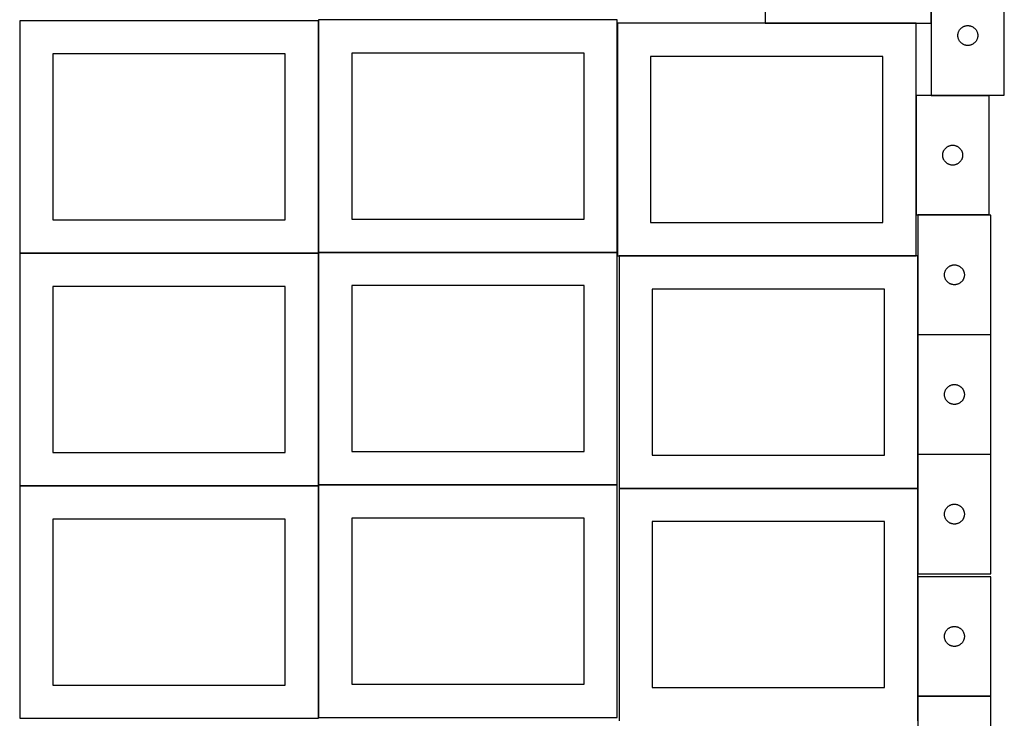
# Model space of a CAD drawing. Header units: millimetres. Extents: x 7 to 1491, y 7 to 2993.
# Tile 2 of 13: x 8 to 1491, y 1061 to 2113. Entities that reach past the tile are written whole.
import ezdxf

# ---------------------------------------------------------------- set-up
doc = ezdxf.new("R2010")
doc.units = ezdxf.units.MM
doc.layers.add('COMMON', color=5, linetype='CONTINUOUS', true_color=0x0000ff)
doc.layers.add('CUT', color=7, linetype='CONTINUOUS', true_color=0x000000)

msp = doc.modelspace()

# ---------------------------------------------------------------- linework, layer by layer
at = {"layer": 'COMMON'}
for p, q in [((1381.148002, 2179.322966), (1381.148002, 2107.870821)), ((457.949575, 2111.499046), (457.949575, 1762.823825)), ((908.149576, 2107.67082), (908.149576, 1762.823825)), ((1358.249577, 2107.770821), (1131.048002, 2107.770821)), ((1358.349577, 1999.122965), (1358.349577, 1819.122965)), ((1381.248003, 1999.222965), (1468.449578, 1999.222965)), ((1468.449578, 1819.022965), (1361.099119, 1819.022965)), ((7.849575, 1761.399045), (457.849575, 1761.399045)), ((457.949575, 1761.299045), (457.949575, 1412.623824)), ((458.049576, 1762.723824), (908.049576, 1762.723824)), ((910.899118, 1757.570819), (1358.249577, 1757.570819)), ((1360.999118, 1757.470819), (1360.999118, 1638.922964)), ((1360.999118, 1638.722963), (1360.999118, 1458.722963)), ((1361.099119, 1638.822963), (1471.099119, 1638.822963)), ((1360.999118, 1458.522962), (1360.999118, 1407.470819)), ((1361.099119, 1458.622962), (1471.099119, 1458.622962)), ((457.849575, 1411.199045), (7.849575, 1411.199045)), ((457.949576, 1062.423823), (457.949576, 1411.099044)), ((458.049576, 1412.523823), (908.049576, 1412.523823)), ((910.899118, 1407.370818), (1360.899118, 1407.370818)), ((1360.999118, 1407.270818), (1360.999118, 1278.522962)), ((1360.999118, 1274.348624), (1360.999118, 1094.348624)), ((1360.999118, 1094.148623), (1360.999118, 1057.270818)), ((1361.099119, 1094.248623), (1471.099119, 1094.248623))]:
    msp.add_line(p, q, dxfattribs=at)
at = {"layer": 'CUT'}
for p, q in [((1381.048002, 2107.870821), (1381.048002, 2407.870821)), ((1131.048002, 2207.870821), (1131.048002, 2107.870821)), ((1381.248003, 2179.322966), (1381.248003, 1999.322966)), ((1491.248003, 1999.322966), (1491.248003, 2179.322966)), ((457.849575, 2111.499046), (7.849575, 2111.499046)), ((7.849575, 2111.499046), (7.849575, 1761.499046)), ((457.849575, 1761.499046), (457.849575, 2111.499046)), ((908.049576, 2112.823825), (458.049576, 2112.823825)), ((458.049576, 2112.823825), (458.049576, 1762.823825)), ((908.049576, 1762.823825), (908.049576, 2112.823825)), ((1358.249577, 2107.67082), (908.249577, 2107.67082)), ((908.249577, 2107.67082), (908.249577, 1757.67082)), ((1131.048002, 2107.870821), (1381.048002, 2107.870821)), ((1358.249577, 1757.67082), (1358.249577, 2107.67082)), ((1421.372163, 2091.248942), (1421.491034, 2092.012178)), ((1421.491034, 2092.012178), (1421.649038, 2092.768283)), ((1421.649038, 2092.768283), (1421.845755, 2093.515251)), ((1421.845755, 2093.515251), (1422.080665, 2094.251102)), ((1422.080665, 2094.251102), (1422.353144, 2094.973885)), ((1422.353144, 2094.973885), (1422.662469, 2095.681682)), ((1422.662469, 2095.681682), (1423.007821, 2096.372618)), ((1423.007821, 2096.372618), (1423.388284, 2097.044858)), ((1423.388284, 2097.044858), (1423.802848, 2097.696622)), ((1423.802848, 2097.696622), (1424.250414, 2098.326181)), ((1424.250414, 2098.326181), (1424.729796, 2098.931864)), ((1424.729796, 2098.931864), (1425.239723, 2099.512066)), ((1425.239723, 2099.512066), (1425.778841, 2100.065249)), ((1425.778841, 2100.065249), (1426.345721, 2100.589945)), ((1426.345721, 2100.589945), (1426.938861, 2101.084764)), ((1426.938861, 2101.084764), (1427.556687, 2101.548391)), ((1427.556687, 2101.548391), (1428.19756, 2101.9796)), ((1428.19756, 2101.9796), (1428.859782, 2102.377245)), ((1428.859782, 2102.377245), (1429.541596, 2102.740273)), ((1429.541596, 2102.740273), (1430.241195, 2103.06772)), ((1430.241195, 2103.06772), (1430.956722, 2103.358719)), ((1430.956722, 2103.358719), (1431.686281, 2103.612497)), ((1431.686281, 2103.612497), (1432.427936, 2103.828382)), ((1432.427936, 2103.828382), (1433.179722, 2104.005802)), ((1433.179722, 2104.005802), (1433.939645, 2104.144285)), ((1433.939645, 2104.144285), (1434.705688, 2104.243465)), ((1434.705688, 2104.243465), (1435.475822, 2104.303078)), ((1435.475822, 2104.303078), (1436.248003, 2104.322966)), ((1436.248003, 2104.322966), (1437.020184, 2104.303078)), ((1437.020184, 2104.303078), (1437.790318, 2104.243465)), ((1437.790318, 2104.243465), (1438.556362, 2104.144285)), ((1438.556362, 2104.144285), (1439.316284, 2104.005802)), ((1439.316284, 2104.005802), (1440.06807, 2103.828382)), ((1440.06807, 2103.828382), (1440.809726, 2103.612497)), ((1440.809726, 2103.612497), (1441.539284, 2103.358719)), ((1441.539284, 2103.358719), (1442.254812, 2103.06772)), ((1442.254812, 2103.06772), (1442.95441, 2102.740273)), ((1442.95441, 2102.740273), (1443.636224, 2102.377245)), ((1443.636224, 2102.377245), (1444.298446, 2101.9796)), ((1444.298446, 2101.9796), (1444.93932, 2101.548391)), ((1444.93932, 2101.548391), (1445.557145, 2101.084764)), ((1445.557145, 2101.084764), (1446.150285, 2100.589945)), ((1446.150285, 2100.589945), (1446.717165, 2100.065249)), ((1446.717165, 2100.065249), (1447.256284, 2099.512066)), ((1447.256284, 2099.512066), (1447.76621, 2098.931864)), ((1447.76621, 2098.931864), (1448.245592, 2098.326181)), ((1448.245592, 2098.326181), (1448.693158, 2097.696622)), ((1448.693158, 2097.696622), (1449.107723, 2097.044858)), ((1449.107723, 2097.044858), (1449.488185, 2096.372618)), ((1449.488185, 2096.372618), (1449.833537, 2095.681682)), ((1449.833537, 2095.681682), (1450.142863, 2094.973885)), ((1450.142863, 2094.973885), (1450.415342, 2094.251102)), ((1450.415342, 2094.251102), (1450.650251, 2093.515251)), ((1450.650251, 2093.515251), (1450.846969, 2092.768283)), ((1450.846969, 2092.768283), (1451.004972, 2092.012178)), ((1451.004972, 2092.012178), (1451.123843, 2091.248942)), ((1421.252976, 2089.709185), (1421.29274, 2090.480598)), ((1421.252976, 2088.936748), (1421.252976, 2089.709185)), ((1421.29274, 2088.165334), (1421.252976, 2088.936748)), ((1421.29274, 2090.480598), (1421.372163, 2091.248942)), ((1421.372163, 2087.396991), (1421.29274, 2088.165334)), ((1421.491034, 2086.633755), (1421.372163, 2087.396991)), ((1421.649038, 2085.87765), (1421.491034, 2086.633755)), ((1421.845755, 2085.130682), (1421.649038, 2085.87765)), ((1422.080665, 2084.394831), (1421.845755, 2085.130682)), ((1422.353144, 2083.672048), (1422.080665, 2084.394831)), ((1422.662469, 2082.964251), (1422.353144, 2083.672048)), ((1423.007821, 2082.273315), (1422.662469, 2082.964251)), ((1423.388284, 2081.601074), (1423.007821, 2082.273315)), ((1423.802848, 2080.949311), (1423.388284, 2081.601074)), ((1424.250414, 2080.319752), (1423.802848, 2080.949311)), ((1424.729796, 2079.714069), (1424.250414, 2080.319752)), ((1425.239723, 2079.133866), (1424.729796, 2079.714069)), ((1425.778841, 2078.580684), (1425.239723, 2079.133866)), ((1426.345721, 2078.055987), (1425.778841, 2078.580684)), ((1426.938861, 2077.561169), (1426.345721, 2078.055987)), ((1427.556687, 2077.097541), (1426.938861, 2077.561169)), ((1428.19756, 2076.666333), (1427.556687, 2077.097541)), ((1444.93932, 2077.097541), (1444.298446, 2076.666333)), ((1445.557145, 2077.561169), (1444.93932, 2077.097541)), ((1446.150285, 2078.055987), (1445.557145, 2077.561169)), ((1446.717165, 2078.580684), (1446.150285, 2078.055987)), ((1447.256284, 2079.133866), (1446.717165, 2078.580684)), ((1447.76621, 2079.714069), (1447.256284, 2079.133866)), ((1448.245592, 2080.319752), (1447.76621, 2079.714069)), ((1448.693158, 2080.949311), (1448.245592, 2080.319752)), ((1449.107723, 2081.601074), (1448.693158, 2080.949311)), ((1449.488185, 2082.273315), (1449.107723, 2081.601074)), ((1449.833537, 2082.964251), (1449.488185, 2082.273315)), ((1450.142863, 2083.672048), (1449.833537, 2082.964251)), ((1450.415342, 2084.394831), (1450.142863, 2083.672048)), ((1450.650251, 2085.130682), (1450.415342, 2084.394831)), ((1450.846969, 2085.87765), (1450.650251, 2085.130682)), ((1451.004972, 2086.633755), (1450.846969, 2085.87765)), ((1451.123843, 2087.396991), (1451.004972, 2086.633755)), ((1451.123843, 2091.248942), (1451.203266, 2090.480598)), ((1451.203266, 2088.165334), (1451.123843, 2087.396991)), ((1451.203266, 2090.480598), (1451.24303, 2089.709185)), ((1451.24303, 2088.936748), (1451.203266, 2088.165334)), ((1451.24303, 2089.709185), (1451.24303, 2088.936748)), ((858.049576, 2062.823825), (508.049576, 2062.823825)), ((508.049576, 2062.823825), (508.049576, 1812.823825)), ((858.049576, 1812.823825), (858.049576, 2062.823825)), ((1428.859782, 2076.268688), (1428.19756, 2076.666333)), ((1429.541596, 2075.90566), (1428.859782, 2076.268688)), ((1430.241195, 2075.578213), (1429.541596, 2075.90566)), ((1430.956722, 2075.287214), (1430.241195, 2075.578213)), ((1431.686281, 2075.033436), (1430.956722, 2075.287214)), ((1432.427936, 2074.817551), (1431.686281, 2075.033436)), ((1433.179722, 2074.640131), (1432.427936, 2074.817551)), ((1433.939645, 2074.501648), (1433.179722, 2074.640131)), ((1434.705688, 2074.402468), (1433.939645, 2074.501648)), ((1435.475822, 2074.342855), (1434.705688, 2074.402468)), ((1436.248003, 2074.322966), (1435.475822, 2074.342855)), ((1437.020184, 2074.342855), (1436.248003, 2074.322966)), ((1437.790318, 2074.402468), (1437.020184, 2074.342855)), ((1438.556362, 2074.501648), (1437.790318, 2074.402468)), ((1439.316284, 2074.640131), (1438.556362, 2074.501648)), ((1440.06807, 2074.817551), (1439.316284, 2074.640131)), ((1440.809726, 2075.033436), (1440.06807, 2074.817551)), ((1441.539284, 2075.287214), (1440.809726, 2075.033436)), ((1442.254812, 2075.578213), (1441.539284, 2075.287214)), ((1442.95441, 2075.90566), (1442.254812, 2075.578213)), ((1443.636224, 2076.268688), (1442.95441, 2075.90566)), ((1444.298446, 2076.666333), (1443.636224, 2076.268688)), ((407.849575, 2061.499046), (57.849575, 2061.499046)), ((57.849575, 2061.499046), (57.849575, 1811.499046)), ((407.849575, 1811.499046), (407.849575, 2061.499046)), ((1308.249577, 2057.67082), (958.249577, 2057.67082)), ((958.249577, 2057.67082), (958.249577, 1807.67082)), ((1308.249577, 1807.67082), (1308.249577, 2057.67082)), ((1468.449578, 1999.122965), (1358.449578, 1999.122965)), ((1358.449578, 1999.122965), (1358.449578, 1819.122965)), ((1381.248003, 1999.322966), (1491.248003, 1999.322966)), ((1468.449578, 1819.122965), (1468.449578, 1999.122965)), ((1399.04733, 1913.31525), (1399.282239, 1914.051101)), ((1399.282239, 1914.051101), (1399.554718, 1914.773884)), ((1399.554718, 1914.773884), (1399.864044, 1915.481681)), ((1399.864044, 1915.481681), (1400.209396, 1916.172617)), ((1400.209396, 1916.172617), (1400.589858, 1916.844857)), ((1400.589858, 1916.844857), (1401.004423, 1917.496621)), ((1401.004423, 1917.496621), (1401.451989, 1918.12618)), ((1401.451989, 1918.12618), (1401.931371, 1918.731863)), ((1401.931371, 1918.731863), (1402.441297, 1919.312065)), ((1402.441297, 1919.312065), (1402.980416, 1919.865248)), ((1402.980416, 1919.865248), (1403.547296, 1920.389944)), ((1403.547296, 1920.389944), (1404.140436, 1920.884763)), ((1404.140436, 1920.884763), (1404.758261, 1921.34839)), ((1404.758261, 1921.34839), (1405.399135, 1921.779599)), ((1405.399135, 1921.779599), (1406.061357, 1922.177244)), ((1406.061357, 1922.177244), (1406.743171, 1922.540272)), ((1406.743171, 1922.540272), (1407.442769, 1922.867719)), ((1407.442769, 1922.867719), (1408.158297, 1923.158718)), ((1408.158297, 1923.158718), (1408.887855, 1923.412496)), ((1408.887855, 1923.412496), (1409.629511, 1923.628381)), ((1409.629511, 1923.628381), (1410.381297, 1923.805801)), ((1410.381297, 1923.805801), (1411.141219, 1923.944284)), ((1411.141219, 1923.944284), (1411.907263, 1924.043464)), ((1411.907263, 1924.043464), (1412.677397, 1924.103077)), ((1412.677397, 1924.103077), (1413.449578, 1924.122965)), ((1413.449578, 1924.122965), (1414.221759, 1924.103077)), ((1414.221759, 1924.103077), (1414.991893, 1924.043464)), ((1414.991893, 1924.043464), (1415.757937, 1923.944284)), ((1415.757937, 1923.944284), (1416.517859, 1923.805801)), ((1416.517859, 1923.805801), (1417.269645, 1923.628381)), ((1417.269645, 1923.628381), (1418.0113, 1923.412496)), ((1418.0113, 1923.412496), (1418.740859, 1923.158718)), ((1418.740859, 1923.158718), (1419.456386, 1922.867719)), ((1419.456386, 1922.867719), (1420.155985, 1922.540272)), ((1420.155985, 1922.540272), (1420.837799, 1922.177244)), ((1420.837799, 1922.177244), (1421.500021, 1921.779599)), ((1421.500021, 1921.779599), (1422.140894, 1921.34839)), ((1422.140894, 1921.34839), (1422.75872, 1920.884763)), ((1422.75872, 1920.884763), (1423.35186, 1920.389944)), ((1423.35186, 1920.389944), (1423.91874, 1919.865248)), ((1423.91874, 1919.865248), (1424.457858, 1919.312065)), ((1424.457858, 1919.312065), (1424.967785, 1918.731863)), ((1424.967785, 1918.731863), (1425.447167, 1918.12618)), ((1425.447167, 1918.12618), (1425.894733, 1917.496621)), ((1425.894733, 1917.496621), (1426.309297, 1916.844857)), ((1426.309297, 1916.844857), (1426.68976, 1916.172617)), ((1426.68976, 1916.172617), (1427.035112, 1915.481681)), ((1427.035112, 1915.481681), (1427.344437, 1914.773884)), ((1427.344437, 1914.773884), (1427.616916, 1914.051101)), ((1427.616916, 1914.051101), (1427.851826, 1913.31525)), ((1398.454551, 1909.509184), (1398.494315, 1910.280597)), ((1398.454551, 1908.736747), (1398.454551, 1909.509184)), ((1398.494315, 1907.965333), (1398.454551, 1908.736747)), ((1398.494315, 1910.280597), (1398.573738, 1911.048941)), ((1398.573738, 1907.19699), (1398.494315, 1907.965333)), ((1398.573738, 1911.048941), (1398.692609, 1911.812177)), ((1398.692609, 1906.433754), (1398.573738, 1907.19699)), ((1398.692609, 1911.812177), (1398.850612, 1912.568282)), ((1398.850612, 1905.677649), (1398.692609, 1906.433754)), ((1398.850612, 1912.568282), (1399.04733, 1913.31525)), ((1399.04733, 1904.930681), (1398.850612, 1905.677649)), ((1399.282239, 1904.19483), (1399.04733, 1904.930681)), ((1399.554718, 1903.472047), (1399.282239, 1904.19483)), ((1399.864044, 1902.76425), (1399.554718, 1903.472047)), ((1400.209396, 1902.073314), (1399.864044, 1902.76425)), ((1400.589858, 1901.401073), (1400.209396, 1902.073314)), ((1401.004423, 1900.74931), (1400.589858, 1901.401073)), ((1401.451989, 1900.119751), (1401.004423, 1900.74931)), ((1401.931371, 1899.514068), (1401.451989, 1900.119751)), ((1402.441297, 1898.933865), (1401.931371, 1899.514068)), ((1402.980416, 1898.380683), (1402.441297, 1898.933865)), ((1424.457858, 1898.933865), (1423.91874, 1898.380683)), ((1424.967785, 1899.514068), (1424.457858, 1898.933865)), ((1425.447167, 1900.119751), (1424.967785, 1899.514068)), ((1425.894733, 1900.74931), (1425.447167, 1900.119751)), ((1426.309297, 1901.401073), (1425.894733, 1900.74931)), ((1426.68976, 1902.073314), (1426.309297, 1901.401073)), ((1427.035112, 1902.76425), (1426.68976, 1902.073314)), ((1427.344437, 1903.472047), (1427.035112, 1902.76425)), ((1427.616916, 1904.19483), (1427.344437, 1903.472047)), ((1427.851826, 1904.930681), (1427.616916, 1904.19483)), ((1427.851826, 1913.31525), (1428.048544, 1912.568282)), ((1428.048544, 1905.677649), (1427.851826, 1904.930681)), ((1428.048544, 1912.568282), (1428.206547, 1911.812177)), ((1428.206547, 1906.433754), (1428.048544, 1905.677649)), ((1428.206547, 1911.812177), (1428.325418, 1911.048941)), ((1428.325418, 1907.19699), (1428.206547, 1906.433754)), ((1428.325418, 1911.048941), (1428.404841, 1910.280597)), ((1428.404841, 1907.965333), (1428.325418, 1907.19699)), ((1428.404841, 1910.280597), (1428.444605, 1909.509184)), ((1428.444605, 1908.736747), (1428.404841, 1907.965333)), ((1428.444605, 1909.509184), (1428.444605, 1908.736747)), ((1403.547296, 1897.855986), (1402.980416, 1898.380683)), ((1404.140436, 1897.361168), (1403.547296, 1897.855986)), ((1404.758261, 1896.89754), (1404.140436, 1897.361168)), ((1405.399135, 1896.466332), (1404.758261, 1896.89754)), ((1406.061357, 1896.068687), (1405.399135, 1896.466332)), ((1406.743171, 1895.705659), (1406.061357, 1896.068687)), ((1407.442769, 1895.378212), (1406.743171, 1895.705659)), ((1408.158297, 1895.087213), (1407.442769, 1895.378212)), ((1408.887855, 1894.833435), (1408.158297, 1895.087213)), ((1409.629511, 1894.61755), (1408.887855, 1894.833435)), ((1410.381297, 1894.44013), (1409.629511, 1894.61755)), ((1411.141219, 1894.301647), (1410.381297, 1894.44013)), ((1411.907263, 1894.202467), (1411.141219, 1894.301647)), ((1412.677397, 1894.142854), (1411.907263, 1894.202467)), ((1413.449578, 1894.122965), (1412.677397, 1894.142854)), ((1414.221759, 1894.142854), (1413.449578, 1894.122965)), ((1414.991893, 1894.202467), (1414.221759, 1894.142854)), ((1415.757937, 1894.301647), (1414.991893, 1894.202467)), ((1416.517859, 1894.44013), (1415.757937, 1894.301647)), ((1417.269645, 1894.61755), (1416.517859, 1894.44013)), ((1418.0113, 1894.833435), (1417.269645, 1894.61755)), ((1418.740859, 1895.087213), (1418.0113, 1894.833435)), ((1419.456386, 1895.378212), (1418.740859, 1895.087213)), ((1420.155985, 1895.705659), (1419.456386, 1895.378212)), ((1420.837799, 1896.068687), (1420.155985, 1895.705659)), ((1421.500021, 1896.466332), (1420.837799, 1896.068687)), ((1422.140894, 1896.89754), (1421.500021, 1896.466332)), ((1422.75872, 1897.361168), (1422.140894, 1896.89754)), ((1423.35186, 1897.855986), (1422.75872, 1897.361168)), ((1423.91874, 1898.380683), (1423.35186, 1897.855986)), ((57.849575, 1811.499046), (407.849575, 1811.499046)), ((508.049576, 1812.823825), (858.049576, 1812.823825)), ((1358.449578, 1819.122965), (1468.449578, 1819.122965)), ((1471.099119, 1818.922964), (1361.099119, 1818.922964)), ((1361.099119, 1818.922964), (1361.099119, 1638.922964)), ((1471.099119, 1638.922964), (1471.099119, 1818.922964)), ((958.249577, 1807.67082), (1308.249577, 1807.67082)), ((7.849575, 1761.499046), (457.849575, 1761.499046)), ((457.849575, 1761.299045), (7.849575, 1761.299045)), ((7.849575, 1761.299045), (7.849575, 1411.299045)), ((457.849575, 1411.299045), (457.849575, 1761.299045)), ((458.049576, 1762.823825), (908.049576, 1762.823825)), ((908.049576, 1762.623824), (458.049576, 1762.623824)), ((458.049576, 1762.623824), (458.049576, 1412.623824)), ((908.049576, 1412.623824), (908.049576, 1762.623824)), ((908.249577, 1757.67082), (1358.249577, 1757.67082)), ((1360.899118, 1757.470819), (910.899118, 1757.470819)), ((910.899118, 1757.470819), (910.899118, 1407.470819)), ((1360.899118, 1407.470819), (1360.899118, 1757.470819)), ((1402.513585, 1735.28168), (1402.858937, 1735.972616)), ((1402.858937, 1735.972616), (1403.2394, 1736.644856)), ((1403.2394, 1736.644856), (1403.653964, 1737.29662)), ((1403.653964, 1737.29662), (1404.10153, 1737.926179)), ((1404.10153, 1737.926179), (1404.580912, 1738.531862)), ((1404.580912, 1738.531862), (1405.090839, 1739.112064)), ((1405.090839, 1739.112064), (1405.629957, 1739.665247)), ((1405.629957, 1739.665247), (1406.196837, 1740.189943)), ((1406.196837, 1740.189943), (1406.789977, 1740.684762)), ((1406.789977, 1740.684762), (1407.407803, 1741.148389)), ((1407.407803, 1741.148389), (1408.048676, 1741.579598)), ((1408.048676, 1741.579598), (1408.710898, 1741.977243)), ((1408.710898, 1741.977243), (1409.392712, 1742.340271)), ((1409.392712, 1742.340271), (1410.092311, 1742.667718)), ((1410.092311, 1742.667718), (1410.807838, 1742.958717)), ((1410.807838, 1742.958717), (1411.537397, 1743.212495)), ((1411.537397, 1743.212495), (1412.279052, 1743.42838)), ((1412.279052, 1743.42838), (1413.030838, 1743.6058)), ((1413.030838, 1743.6058), (1413.79076, 1743.744283)), ((1413.79076, 1743.744283), (1414.556804, 1743.843463)), ((1414.556804, 1743.843463), (1415.326938, 1743.903076)), ((1415.326938, 1743.903076), (1416.099119, 1743.922964)), ((1416.099119, 1743.922964), (1416.8713, 1743.903076)), ((1416.8713, 1743.903076), (1417.641434, 1743.843463)), ((1417.641434, 1743.843463), (1418.407478, 1743.744283)), ((1418.407478, 1743.744283), (1419.1674, 1743.6058)), ((1419.1674, 1743.6058), (1419.919186, 1743.42838)), ((1419.919186, 1743.42838), (1420.660842, 1743.212495)), ((1420.660842, 1743.212495), (1421.3904, 1742.958717)), ((1421.3904, 1742.958717), (1422.105928, 1742.667718)), ((1422.105928, 1742.667718), (1422.805526, 1742.340271)), ((1422.805526, 1742.340271), (1423.48734, 1741.977243)), ((1423.48734, 1741.977243), (1424.149562, 1741.579598)), ((1424.149562, 1741.579598), (1424.790436, 1741.148389)), ((1424.790436, 1741.148389), (1425.408261, 1740.684762)), ((1425.408261, 1740.684762), (1426.001401, 1740.189943)), ((1426.001401, 1740.189943), (1426.568281, 1739.665247)), ((1426.568281, 1739.665247), (1427.1074, 1739.112064)), ((1427.1074, 1739.112064), (1427.617326, 1738.531862)), ((1427.617326, 1738.531862), (1428.096708, 1737.926179)), ((1428.096708, 1737.926179), (1428.544274, 1737.29662)), ((1428.544274, 1737.29662), (1428.958839, 1736.644856)), ((1428.958839, 1736.644856), (1429.339301, 1735.972616)), ((1429.339301, 1735.972616), (1429.684653, 1735.28168)), ((1401.104092, 1729.309183), (1401.143856, 1730.080596)), ((1401.104092, 1728.536746), (1401.104092, 1729.309183)), ((1401.143856, 1727.765332), (1401.104092, 1728.536746)), ((1401.143856, 1730.080596), (1401.223279, 1730.84894)), ((1401.223279, 1726.996989), (1401.143856, 1727.765332)), ((1401.223279, 1730.84894), (1401.34215, 1731.612176)), ((1401.34215, 1726.233753), (1401.223279, 1726.996989)), ((1401.34215, 1731.612176), (1401.500154, 1732.368281)), ((1401.500154, 1725.477648), (1401.34215, 1726.233753)), ((1401.500154, 1732.368281), (1401.696871, 1733.115249)), ((1401.696871, 1724.73068), (1401.500154, 1725.477648)), ((1401.696871, 1733.115249), (1401.931781, 1733.8511)), ((1401.931781, 1723.994829), (1401.696871, 1724.73068)), ((1401.931781, 1733.8511), (1402.20426, 1734.573883)), ((1402.20426, 1723.272046), (1401.931781, 1723.994829)), ((1402.20426, 1734.573883), (1402.513585, 1735.28168)), ((1402.513585, 1722.564249), (1402.20426, 1723.272046)), ((1402.858937, 1721.873313), (1402.513585, 1722.564249)), ((1403.2394, 1721.201072), (1402.858937, 1721.873313)), ((1403.653964, 1720.549309), (1403.2394, 1721.201072)), ((1428.958839, 1721.201072), (1428.544274, 1720.549309)), ((1429.339301, 1721.873313), (1428.958839, 1721.201072)), ((1429.684653, 1722.564249), (1429.339301, 1721.873313)), ((1429.684653, 1735.28168), (1429.993979, 1734.573883)), ((1429.993979, 1723.272046), (1429.684653, 1722.564249)), ((1429.993979, 1734.573883), (1430.266458, 1733.8511)), ((1430.266458, 1723.994829), (1429.993979, 1723.272046)), ((1430.266458, 1733.8511), (1430.501367, 1733.115249)), ((1430.501367, 1724.73068), (1430.266458, 1723.994829)), ((1430.501367, 1733.115249), (1430.698085, 1732.368281)), ((1430.698085, 1725.477648), (1430.501367, 1724.73068)), ((1430.698085, 1732.368281), (1430.856088, 1731.612176)), ((1430.856088, 1726.233753), (1430.698085, 1725.477648)), ((1430.856088, 1731.612176), (1430.974959, 1730.84894)), ((1430.974959, 1726.996989), (1430.856088, 1726.233753)), ((1430.974959, 1730.84894), (1431.054382, 1730.080596)), ((1431.054382, 1727.765332), (1430.974959, 1726.996989)), ((1431.054382, 1730.080596), (1431.094146, 1729.309183)), ((1431.094146, 1728.536746), (1431.054382, 1727.765332)), ((1431.094146, 1729.309183), (1431.094146, 1728.536746)), ((407.849575, 1711.299045), (57.849575, 1711.299045)), ((57.849575, 1711.299045), (57.849575, 1461.299045)), ((407.849575, 1461.299045), (407.849575, 1711.299045)), ((858.049576, 1712.623824), (508.049576, 1712.623824)), ((508.049576, 1712.623824), (508.049576, 1462.623824)), ((858.049576, 1462.623824), (858.049576, 1712.623824)), ((1310.899118, 1707.470819), (960.899118, 1707.470819)), ((960.899118, 1707.470819), (960.899118, 1457.470819)), ((1310.899118, 1457.470819), (1310.899118, 1707.470819)), ((1404.10153, 1719.91975), (1403.653964, 1720.549309)), ((1404.580912, 1719.314067), (1404.10153, 1719.91975)), ((1405.090839, 1718.733864), (1404.580912, 1719.314067)), ((1405.629957, 1718.180682), (1405.090839, 1718.733864)), ((1406.196837, 1717.655985), (1405.629957, 1718.180682)), ((1406.789977, 1717.161167), (1406.196837, 1717.655985)), ((1407.407803, 1716.697539), (1406.789977, 1717.161167)), ((1408.048676, 1716.266331), (1407.407803, 1716.697539)), ((1408.710898, 1715.868686), (1408.048676, 1716.266331)), ((1409.392712, 1715.505658), (1408.710898, 1715.868686)), ((1410.092311, 1715.178211), (1409.392712, 1715.505658)), ((1410.807838, 1714.887212), (1410.092311, 1715.178211)), ((1411.537397, 1714.633434), (1410.807838, 1714.887212)), ((1412.279052, 1714.417549), (1411.537397, 1714.633434)), ((1413.030838, 1714.240129), (1412.279052, 1714.417549)), ((1413.79076, 1714.101646), (1413.030838, 1714.240129)), ((1414.556804, 1714.002466), (1413.79076, 1714.101646)), ((1415.326938, 1713.942853), (1414.556804, 1714.002466)), ((1416.099119, 1713.922964), (1415.326938, 1713.942853)), ((1416.8713, 1713.942853), (1416.099119, 1713.922964)), ((1417.641434, 1714.002466), (1416.8713, 1713.942853)), ((1418.407478, 1714.101646), (1417.641434, 1714.002466)), ((1419.1674, 1714.240129), (1418.407478, 1714.101646)), ((1419.919186, 1714.417549), (1419.1674, 1714.240129)), ((1420.660842, 1714.633434), (1419.919186, 1714.417549)), ((1421.3904, 1714.887212), (1420.660842, 1714.633434)), ((1422.105928, 1715.178211), (1421.3904, 1714.887212)), ((1422.805526, 1715.505658), (1422.105928, 1715.178211)), ((1423.48734, 1715.868686), (1422.805526, 1715.505658)), ((1424.149562, 1716.266331), (1423.48734, 1715.868686)), ((1424.790436, 1716.697539), (1424.149562, 1716.266331)), ((1425.408261, 1717.161167), (1424.790436, 1716.697539)), ((1426.001401, 1717.655985), (1425.408261, 1717.161167)), ((1426.568281, 1718.180682), (1426.001401, 1717.655985)), ((1427.1074, 1718.733864), (1426.568281, 1718.180682)), ((1427.617326, 1719.314067), (1427.1074, 1718.733864)), ((1428.096708, 1719.91975), (1427.617326, 1719.314067)), ((1428.544274, 1720.549309), (1428.096708, 1719.91975)), ((1361.099119, 1638.922964), (1471.099119, 1638.922964)), ((1471.099119, 1638.722963), (1361.099119, 1638.722963)), ((1361.099119, 1638.722963), (1361.099119, 1458.722963)), ((1471.099119, 1458.722963), (1471.099119, 1638.722963)), ((1403.653964, 1557.096619), (1404.10153, 1557.726178)), ((1404.10153, 1557.726178), (1404.580912, 1558.331861)), ((1404.580912, 1558.331861), (1405.090839, 1558.912063)), ((1405.090839, 1558.912063), (1405.629957, 1559.465246)), ((1405.629957, 1559.465246), (1406.196837, 1559.989942)), ((1406.196837, 1559.989942), (1406.789977, 1560.484761)), ((1406.789977, 1560.484761), (1407.407803, 1560.948388)), ((1407.407803, 1560.948388), (1408.048676, 1561.379597)), ((1408.048676, 1561.379597), (1408.710898, 1561.777242)), ((1408.710898, 1561.777242), (1409.392712, 1562.14027)), ((1409.392712, 1562.14027), (1410.092311, 1562.467717)), ((1410.092311, 1562.467717), (1410.807838, 1562.758716)), ((1410.807838, 1562.758716), (1411.537397, 1563.012494)), ((1411.537397, 1563.012494), (1412.279052, 1563.228379)), ((1412.279052, 1563.228379), (1413.030838, 1563.405799)), ((1413.030838, 1563.405799), (1413.79076, 1563.544282)), ((1413.79076, 1563.544282), (1414.556804, 1563.643462)), ((1414.556804, 1563.643462), (1415.326938, 1563.703075)), ((1415.326938, 1563.703075), (1416.099119, 1563.722963)), ((1416.099119, 1563.722963), (1416.8713, 1563.703075)), ((1416.8713, 1563.703075), (1417.641434, 1563.643462)), ((1417.641434, 1563.643462), (1418.407478, 1563.544282)), ((1418.407478, 1563.544282), (1419.1674, 1563.405799)), ((1419.1674, 1563.405799), (1419.919186, 1563.228379)), ((1419.919186, 1563.228379), (1420.660842, 1563.012494)), ((1420.660842, 1563.012494), (1421.3904, 1562.758716)), ((1421.3904, 1562.758716), (1422.105928, 1562.467717)), ((1422.105928, 1562.467717), (1422.805526, 1562.14027)), ((1422.805526, 1562.14027), (1423.48734, 1561.777242)), ((1423.48734, 1561.777242), (1424.149562, 1561.379597)), ((1424.149562, 1561.379597), (1424.790436, 1560.948388)), ((1424.790436, 1560.948388), (1425.408261, 1560.484761)), ((1425.408261, 1560.484761), (1426.001401, 1559.989942)), ((1426.001401, 1559.989942), (1426.568281, 1559.465246)), ((1426.568281, 1559.465246), (1427.1074, 1558.912063)), ((1427.1074, 1558.912063), (1427.617326, 1558.331861)), ((1427.617326, 1558.331861), (1428.096708, 1557.726178)), ((1428.096708, 1557.726178), (1428.544274, 1557.096619)), ((1401.104092, 1549.109182), (1401.143856, 1549.880595)), ((1401.104092, 1548.336745), (1401.104092, 1549.109182)), ((1401.143856, 1547.565331), (1401.104092, 1548.336745)), ((1401.143856, 1549.880595), (1401.223279, 1550.648939)), ((1401.223279, 1546.796988), (1401.143856, 1547.565331)), ((1401.223279, 1550.648939), (1401.34215, 1551.412175)), ((1401.34215, 1546.033752), (1401.223279, 1546.796988)), ((1401.34215, 1551.412175), (1401.500154, 1552.16828)), ((1401.500154, 1545.277647), (1401.34215, 1546.033752)), ((1401.500154, 1552.16828), (1401.696871, 1552.915248)), ((1401.696871, 1544.530679), (1401.500154, 1545.277647)), ((1401.696871, 1552.915248), (1401.931781, 1553.651099)), ((1401.931781, 1543.794828), (1401.696871, 1544.530679)), ((1401.931781, 1553.651099), (1402.20426, 1554.373882)), ((1402.20426, 1543.072045), (1401.931781, 1543.794828)), ((1402.20426, 1554.373882), (1402.513585, 1555.081679)), ((1402.513585, 1542.364248), (1402.20426, 1543.072045)), ((1402.513585, 1555.081679), (1402.858937, 1555.772615)), ((1402.858937, 1555.772615), (1403.2394, 1556.444855)), ((1403.2394, 1556.444855), (1403.653964, 1557.096619)), ((1428.544274, 1557.096619), (1428.958839, 1556.444855)), ((1428.958839, 1556.444855), (1429.339301, 1555.772615)), ((1429.339301, 1555.772615), (1429.684653, 1555.081679)), ((1429.684653, 1555.081679), (1429.993979, 1554.373882)), ((1429.993979, 1543.072045), (1429.684653, 1542.364248)), ((1429.993979, 1554.373882), (1430.266458, 1553.651099)), ((1430.266458, 1543.794828), (1429.993979, 1543.072045)), ((1430.266458, 1553.651099), (1430.501367, 1552.915248)), ((1430.501367, 1544.530679), (1430.266458, 1543.794828)), ((1430.501367, 1552.915248), (1430.698085, 1552.16828)), ((1430.698085, 1545.277647), (1430.501367, 1544.530679)), ((1430.698085, 1552.16828), (1430.856088, 1551.412175)), ((1430.856088, 1546.033752), (1430.698085, 1545.277647)), ((1430.856088, 1551.412175), (1430.974959, 1550.648939)), ((1430.974959, 1546.796988), (1430.856088, 1546.033752)), ((1430.974959, 1550.648939), (1431.054382, 1549.880595)), ((1431.054382, 1547.565331), (1430.974959, 1546.796988)), ((1431.054382, 1549.880595), (1431.094146, 1549.109182)), ((1431.094146, 1548.336745), (1431.054382, 1547.565331)), ((1431.094146, 1549.109182), (1431.094146, 1548.336745)), ((1402.858937, 1541.673312), (1402.513585, 1542.364248)), ((1403.2394, 1541.001071), (1402.858937, 1541.673312)), ((1403.653964, 1540.349308), (1403.2394, 1541.001071)), ((1404.10153, 1539.719749), (1403.653964, 1540.349308)), ((1404.580912, 1539.114066), (1404.10153, 1539.719749)), ((1405.090839, 1538.533863), (1404.580912, 1539.114066)), ((1405.629957, 1537.980681), (1405.090839, 1538.533863)), ((1406.196837, 1537.455984), (1405.629957, 1537.980681)), ((1406.789977, 1536.961166), (1406.196837, 1537.455984)), ((1407.407803, 1536.497538), (1406.789977, 1536.961166)), ((1408.048676, 1536.06633), (1407.407803, 1536.497538)), ((1408.710898, 1535.668685), (1408.048676, 1536.06633)), ((1409.392712, 1535.305657), (1408.710898, 1535.668685)), ((1410.092311, 1534.97821), (1409.392712, 1535.305657)), ((1410.807838, 1534.687211), (1410.092311, 1534.97821)), ((1411.537397, 1534.433433), (1410.807838, 1534.687211)), ((1412.279052, 1534.217548), (1411.537397, 1534.433433)), ((1413.030838, 1534.040128), (1412.279052, 1534.217548)), ((1413.79076, 1533.901645), (1413.030838, 1534.040128)), ((1414.556804, 1533.802465), (1413.79076, 1533.901645)), ((1415.326938, 1533.742852), (1414.556804, 1533.802465)), ((1416.099119, 1533.722963), (1415.326938, 1533.742852)), ((1416.8713, 1533.742852), (1416.099119, 1533.722963)), ((1417.641434, 1533.802465), (1416.8713, 1533.742852)), ((1418.407478, 1533.901645), (1417.641434, 1533.802465)), ((1419.1674, 1534.040128), (1418.407478, 1533.901645)), ((1419.919186, 1534.217548), (1419.1674, 1534.040128)), ((1420.660842, 1534.433433), (1419.919186, 1534.217548)), ((1421.3904, 1534.687211), (1420.660842, 1534.433433)), ((1422.105928, 1534.97821), (1421.3904, 1534.687211)), ((1422.805526, 1535.305657), (1422.105928, 1534.97821)), ((1423.48734, 1535.668685), (1422.805526, 1535.305657)), ((1424.149562, 1536.06633), (1423.48734, 1535.668685)), ((1424.790436, 1536.497538), (1424.149562, 1536.06633)), ((1425.408261, 1536.961166), (1424.790436, 1536.497538)), ((1426.001401, 1537.455984), (1425.408261, 1536.961166)), ((1426.568281, 1537.980681), (1426.001401, 1537.455984)), ((1427.1074, 1538.533863), (1426.568281, 1537.980681)), ((1427.617326, 1539.114066), (1427.1074, 1538.533863)), ((1428.096708, 1539.719749), (1427.617326, 1539.114066)), ((1428.544274, 1540.349308), (1428.096708, 1539.719749)), ((1428.958839, 1541.001071), (1428.544274, 1540.349308)), ((1429.339301, 1541.673312), (1428.958839, 1541.001071)), ((1429.684653, 1542.364248), (1429.339301, 1541.673312)), ((57.849575, 1461.299045), (407.849575, 1461.299045)), ((508.049576, 1462.623824), (858.049576, 1462.623824)), ((960.899118, 1457.470819), (1310.899118, 1457.470819)), ((1361.099119, 1458.722963), (1471.099119, 1458.722963)), ((1471.099119, 1458.522962), (1361.099119, 1458.522962)), ((1361.099119, 1458.522962), (1361.099119, 1278.522962)), ((1471.099119, 1278.522962), (1471.099119, 1458.522962)), ((7.849575, 1411.299045), (457.849575, 1411.299045)), ((457.849575, 1411.099044), (7.849575, 1411.099044)), ((7.849575, 1411.099044), (7.849575, 1061.099044)), ((457.849575, 1061.099044), (457.849575, 1411.099044)), ((458.049576, 1412.623824), (908.049576, 1412.623824)), ((908.049576, 1412.423823), (458.049576, 1412.423823)), ((458.049576, 1412.423823), (458.049576, 1062.423823)), ((908.049576, 1062.423823), (908.049576, 1412.423823)), ((910.899118, 1407.470819), (1360.899118, 1407.470819)), ((1360.899118, 1407.270818), (910.899118, 1407.270818)), ((910.899118, 1407.270818), (910.899118, 1057.270818)), ((1360.899118, 1057.270818), (1360.899118, 1407.270818)), ((1405.629957, 1379.265245), (1406.196837, 1379.789941)), ((1406.196837, 1379.789941), (1406.789977, 1380.28476)), ((1406.789977, 1380.28476), (1407.407803, 1380.748387)), ((1407.407803, 1380.748387), (1408.048676, 1381.179596)), ((1408.048676, 1381.179596), (1408.710898, 1381.577241)), ((1408.710898, 1381.577241), (1409.392712, 1381.940269)), ((1409.392712, 1381.940269), (1410.092311, 1382.267716)), ((1410.092311, 1382.267716), (1410.807838, 1382.558715)), ((1410.807838, 1382.558715), (1411.537397, 1382.812493)), ((1411.537397, 1382.812493), (1412.279052, 1383.028378)), ((1412.279052, 1383.028378), (1413.030838, 1383.205798)), ((1413.030838, 1383.205798), (1413.79076, 1383.344281)), ((1413.79076, 1383.344281), (1414.556804, 1383.443461)), ((1414.556804, 1383.443461), (1415.326938, 1383.503074)), ((1415.326938, 1383.503074), (1416.099119, 1383.522962)), ((1416.099119, 1383.522962), (1416.8713, 1383.503074)), ((1416.8713, 1383.503074), (1417.641434, 1383.443461)), ((1417.641434, 1383.443461), (1418.407478, 1383.344281)), ((1418.407478, 1383.344281), (1419.1674, 1383.205798)), ((1419.1674, 1383.205798), (1419.919186, 1383.028378)), ((1419.919186, 1383.028378), (1420.660842, 1382.812493)), ((1420.660842, 1382.812493), (1421.3904, 1382.558715)), ((1421.3904, 1382.558715), (1422.105928, 1382.267716)), ((1422.105928, 1382.267716), (1422.805526, 1381.940269)), ((1422.805526, 1381.940269), (1423.48734, 1381.577241)), ((1423.48734, 1381.577241), (1424.149562, 1381.179596)), ((1424.149562, 1381.179596), (1424.790436, 1380.748387)), ((1424.790436, 1380.748387), (1425.408261, 1380.28476)), ((1425.408261, 1380.28476), (1426.001401, 1379.789941)), ((1426.001401, 1379.789941), (1426.568281, 1379.265245)), ((1401.104092, 1368.909181), (1401.143856, 1369.680594)), ((1401.104092, 1368.136744), (1401.104092, 1368.909181)), ((1401.143856, 1367.36533), (1401.104092, 1368.136744)), ((1401.143856, 1369.680594), (1401.223279, 1370.448938)), ((1401.223279, 1366.596987), (1401.143856, 1367.36533)), ((1401.223279, 1370.448938), (1401.34215, 1371.212174)), ((1401.34215, 1365.833751), (1401.223279, 1366.596987)), ((1401.34215, 1371.212174), (1401.500154, 1371.968279)), ((1401.500154, 1365.077646), (1401.34215, 1365.833751)), ((1401.500154, 1371.968279), (1401.696871, 1372.715247)), ((1401.696871, 1364.330678), (1401.500154, 1365.077646)), ((1401.696871, 1372.715247), (1401.931781, 1373.451098)), ((1401.931781, 1373.451098), (1402.20426, 1374.173881)), ((1402.20426, 1374.173881), (1402.513585, 1374.881678)), ((1402.513585, 1374.881678), (1402.858937, 1375.572614)), ((1402.858937, 1375.572614), (1403.2394, 1376.244854)), ((1403.2394, 1376.244854), (1403.653964, 1376.896618)), ((1403.653964, 1376.896618), (1404.10153, 1377.526177)), ((1404.10153, 1377.526177), (1404.580912, 1378.13186)), ((1404.580912, 1378.13186), (1405.090839, 1378.712062)), ((1405.090839, 1378.712062), (1405.629957, 1379.265245)), ((1426.568281, 1379.265245), (1427.1074, 1378.712062)), ((1427.1074, 1378.712062), (1427.617326, 1378.13186)), ((1427.617326, 1378.13186), (1428.096708, 1377.526177)), ((1428.096708, 1377.526177), (1428.544274, 1376.896618)), ((1428.544274, 1376.896618), (1428.958839, 1376.244854)), ((1428.958839, 1376.244854), (1429.339301, 1375.572614)), ((1429.339301, 1375.572614), (1429.684653, 1374.881678)), ((1429.684653, 1374.881678), (1429.993979, 1374.173881)), ((1429.993979, 1374.173881), (1430.266458, 1373.451098)), ((1430.266458, 1373.451098), (1430.501367, 1372.715247)), ((1430.501367, 1372.715247), (1430.698085, 1371.968279)), ((1430.698085, 1365.077646), (1430.501367, 1364.330678)), ((1430.698085, 1371.968279), (1430.856088, 1371.212174)), ((1430.856088, 1365.833751), (1430.698085, 1365.077646)), ((1430.856088, 1371.212174), (1430.974959, 1370.448938)), ((1430.974959, 1366.596987), (1430.856088, 1365.833751)), ((1430.974959, 1370.448938), (1431.054382, 1369.680594)), ((1431.054382, 1367.36533), (1430.974959, 1366.596987)), ((1431.054382, 1369.680594), (1431.094146, 1368.909181)), ((1431.094146, 1368.136744), (1431.054382, 1367.36533)), ((1431.094146, 1368.909181), (1431.094146, 1368.136744)), ((407.849575, 1361.099044), (57.849575, 1361.099044)), ((57.849575, 1361.099044), (57.849575, 1111.099044)), ((407.849575, 1111.099044), (407.849575, 1361.099044)), ((858.049576, 1362.423823), (508.049576, 1362.423823)), ((508.049576, 1362.423823), (508.049576, 1112.423823)), ((858.049576, 1112.423823), (858.049576, 1362.423823)), ((1310.899118, 1357.270818), (960.899118, 1357.270818)), ((960.899118, 1357.270818), (960.899118, 1107.270818)), ((1310.899118, 1107.270818), (1310.899118, 1357.270818)), ((1401.931781, 1363.594827), (1401.696871, 1364.330678)), ((1402.20426, 1362.872044), (1401.931781, 1363.594827)), ((1402.513585, 1362.164247), (1402.20426, 1362.872044)), ((1402.858937, 1361.473311), (1402.513585, 1362.164247)), ((1403.2394, 1360.80107), (1402.858937, 1361.473311)), ((1403.653964, 1360.149307), (1403.2394, 1360.80107)), ((1404.10153, 1359.519748), (1403.653964, 1360.149307)), ((1404.580912, 1358.914065), (1404.10153, 1359.519748)), ((1405.090839, 1358.333862), (1404.580912, 1358.914065)), ((1405.629957, 1357.78068), (1405.090839, 1358.333862)), ((1406.196837, 1357.255983), (1405.629957, 1357.78068)), ((1406.789977, 1356.761165), (1406.196837, 1357.255983)), ((1407.407803, 1356.297537), (1406.789977, 1356.761165)), ((1408.048676, 1355.866329), (1407.407803, 1356.297537)), ((1408.710898, 1355.468684), (1408.048676, 1355.866329)), ((1409.392712, 1355.105656), (1408.710898, 1355.468684)), ((1410.092311, 1354.778209), (1409.392712, 1355.105656)), ((1410.807838, 1354.48721), (1410.092311, 1354.778209)), ((1411.537397, 1354.233432), (1410.807838, 1354.48721)), ((1412.279052, 1354.017547), (1411.537397, 1354.233432)), ((1413.030838, 1353.840127), (1412.279052, 1354.017547)), ((1413.79076, 1353.701644), (1413.030838, 1353.840127)), ((1414.556804, 1353.602464), (1413.79076, 1353.701644)), ((1415.326938, 1353.542851), (1414.556804, 1353.602464)), ((1416.099119, 1353.522962), (1415.326938, 1353.542851)), ((1416.8713, 1353.542851), (1416.099119, 1353.522962)), ((1417.641434, 1353.602464), (1416.8713, 1353.542851)), ((1418.407478, 1353.701644), (1417.641434, 1353.602464)), ((1419.1674, 1353.840127), (1418.407478, 1353.701644)), ((1419.919186, 1354.017547), (1419.1674, 1353.840127)), ((1420.660842, 1354.233432), (1419.919186, 1354.017547)), ((1421.3904, 1354.48721), (1420.660842, 1354.233432)), ((1422.105928, 1354.778209), (1421.3904, 1354.48721)), ((1422.805526, 1355.105656), (1422.105928, 1354.778209)), ((1423.48734, 1355.468684), (1422.805526, 1355.105656)), ((1424.149562, 1355.866329), (1423.48734, 1355.468684)), ((1424.790436, 1356.297537), (1424.149562, 1355.866329)), ((1425.408261, 1356.761165), (1424.790436, 1356.297537)), ((1426.001401, 1357.255983), (1425.408261, 1356.761165)), ((1426.568281, 1357.78068), (1426.001401, 1357.255983)), ((1427.1074, 1358.333862), (1426.568281, 1357.78068)), ((1427.617326, 1358.914065), (1427.1074, 1358.333862)), ((1428.096708, 1359.519748), (1427.617326, 1358.914065)), ((1428.544274, 1360.149307), (1428.096708, 1359.519748)), ((1428.958839, 1360.80107), (1428.544274, 1360.149307)), ((1429.339301, 1361.473311), (1428.958839, 1360.80107)), ((1429.684653, 1362.164247), (1429.339301, 1361.473311)), ((1429.993979, 1362.872044), (1429.684653, 1362.164247)), ((1430.266458, 1363.594827), (1429.993979, 1362.872044)), ((1430.501367, 1364.330678), (1430.266458, 1363.594827)), ((1361.099119, 1278.522962), (1471.099119, 1278.522962)), ((1471.099119, 1274.348624), (1361.099119, 1274.348624)), ((1361.099119, 1274.348624), (1361.099119, 1094.348624)), ((1471.099119, 1094.348624), (1471.099119, 1274.348624)), ((1401.223279, 1186.274599), (1401.34215, 1187.037835)), ((1401.34215, 1187.037835), (1401.500154, 1187.79394)), ((1401.500154, 1187.79394), (1401.696871, 1188.540908)), ((1401.696871, 1188.540908), (1401.931781, 1189.276759)), ((1401.931781, 1189.276759), (1402.20426, 1189.999542)), ((1402.20426, 1189.999542), (1402.513585, 1190.707339)), ((1402.513585, 1190.707339), (1402.858937, 1191.398275)), ((1402.858937, 1191.398275), (1403.2394, 1192.070516)), ((1403.2394, 1192.070516), (1403.653964, 1192.722279)), ((1403.653964, 1192.722279), (1404.10153, 1193.351838)), ((1404.10153, 1193.351838), (1404.580912, 1193.957521)), ((1404.580912, 1193.957521), (1405.090839, 1194.537724)), ((1405.090839, 1194.537724), (1405.629957, 1195.090906)), ((1405.629957, 1195.090906), (1406.196837, 1195.615603)), ((1406.196837, 1195.615603), (1406.789977, 1196.110421)), ((1406.789977, 1196.110421), (1407.407803, 1196.574049)), ((1407.407803, 1196.574049), (1408.048676, 1197.005257)), ((1408.048676, 1197.005257), (1408.710898, 1197.402902)), ((1408.710898, 1197.402902), (1409.392712, 1197.76593)), ((1409.392712, 1197.76593), (1410.092311, 1198.093377)), ((1410.092311, 1198.093377), (1410.807838, 1198.384376)), ((1410.807838, 1198.384376), (1411.537397, 1198.638154)), ((1411.537397, 1198.638154), (1412.279052, 1198.854039)), ((1412.279052, 1198.854039), (1413.030838, 1199.031459)), ((1413.030838, 1199.031459), (1413.79076, 1199.169942)), ((1413.79076, 1199.169942), (1414.556804, 1199.269122)), ((1414.556804, 1199.269122), (1415.326938, 1199.328735)), ((1415.326938, 1199.328735), (1416.099119, 1199.348624)), ((1416.099119, 1199.348624), (1416.8713, 1199.328735)), ((1416.8713, 1199.328735), (1417.641434, 1199.269122)), ((1417.641434, 1199.269122), (1418.407478, 1199.169942)), ((1418.407478, 1199.169942), (1419.1674, 1199.031459)), ((1419.1674, 1199.031459), (1419.919186, 1198.854039)), ((1419.919186, 1198.854039), (1420.660842, 1198.638154)), ((1420.660842, 1198.638154), (1421.3904, 1198.384376)), ((1421.3904, 1198.384376), (1422.105928, 1198.093377)), ((1422.105928, 1198.093377), (1422.805526, 1197.76593)), ((1422.805526, 1197.76593), (1423.48734, 1197.402902)), ((1423.48734, 1197.402902), (1424.149562, 1197.005257)), ((1424.149562, 1197.005257), (1424.790436, 1196.574049)), ((1424.790436, 1196.574049), (1425.408261, 1196.110421)), ((1425.408261, 1196.110421), (1426.001401, 1195.615603)), ((1426.001401, 1195.615603), (1426.568281, 1195.090906)), ((1426.568281, 1195.090906), (1427.1074, 1194.537724)), ((1427.1074, 1194.537724), (1427.617326, 1193.957521)), ((1427.617326, 1193.957521), (1428.096708, 1193.351838)), ((1428.096708, 1193.351838), (1428.544274, 1192.722279)), ((1428.544274, 1192.722279), (1428.958839, 1192.070516)), ((1428.958839, 1192.070516), (1429.339301, 1191.398275)), ((1429.339301, 1191.398275), (1429.684653, 1190.707339)), ((1429.684653, 1190.707339), (1429.993979, 1189.999542)), ((1429.993979, 1189.999542), (1430.266458, 1189.276759)), ((1430.266458, 1189.276759), (1430.501367, 1188.540908)), ((1430.501367, 1188.540908), (1430.698085, 1187.79394)), ((1430.698085, 1187.79394), (1430.856088, 1187.037835)), ((1430.856088, 1187.037835), (1430.974959, 1186.274599)), ((1401.104092, 1184.734842), (1401.143856, 1185.506256)), ((1401.104092, 1183.962405), (1401.104092, 1184.734842)), ((1401.143856, 1183.190992), (1401.104092, 1183.962405)), ((1401.143856, 1185.506256), (1401.223279, 1186.274599)), ((1401.223279, 1182.422648), (1401.143856, 1183.190992)), ((1401.34215, 1181.659412), (1401.223279, 1182.422648)), ((1401.500154, 1180.903307), (1401.34215, 1181.659412)), ((1401.696871, 1180.156339), (1401.500154, 1180.903307)), ((1401.931781, 1179.420488), (1401.696871, 1180.156339)), ((1402.20426, 1178.697705), (1401.931781, 1179.420488)), ((1402.513585, 1177.989908), (1402.20426, 1178.697705)), ((1402.858937, 1177.298972), (1402.513585, 1177.989908)), ((1403.2394, 1176.626732), (1402.858937, 1177.298972)), ((1403.653964, 1175.974968), (1403.2394, 1176.626732)), ((1404.10153, 1175.345409), (1403.653964, 1175.974968)), ((1404.580912, 1174.739726), (1404.10153, 1175.345409)), ((1405.090839, 1174.159524), (1404.580912, 1174.739726)), ((1405.629957, 1173.606341), (1405.090839, 1174.159524)), ((1406.196837, 1173.081645), (1405.629957, 1173.606341)), ((1406.789977, 1172.586826), (1406.196837, 1173.081645)), ((1407.407803, 1172.123199), (1406.789977, 1172.586826)), ((1408.048676, 1171.69199), (1407.407803, 1172.123199)), ((1424.790436, 1172.123199), (1424.149562, 1171.69199)), ((1425.408261, 1172.586826), (1424.790436, 1172.123199)), ((1426.001401, 1173.081645), (1425.408261, 1172.586826)), ((1426.568281, 1173.606341), (1426.001401, 1173.081645)), ((1427.1074, 1174.159524), (1426.568281, 1173.606341)), ((1427.617326, 1174.739726), (1427.1074, 1174.159524)), ((1428.096708, 1175.345409), (1427.617326, 1174.739726)), ((1428.544274, 1175.974968), (1428.096708, 1175.345409)), ((1428.958839, 1176.626732), (1428.544274, 1175.974968)), ((1429.339301, 1177.298972), (1428.958839, 1176.626732)), ((1429.684653, 1177.989908), (1429.339301, 1177.298972)), ((1429.993979, 1178.697705), (1429.684653, 1177.989908)), ((1430.266458, 1179.420488), (1429.993979, 1178.697705)), ((1430.501367, 1180.156339), (1430.266458, 1179.420488)), ((1430.698085, 1180.903307), (1430.501367, 1180.156339)), ((1430.856088, 1181.659412), (1430.698085, 1180.903307)), ((1430.974959, 1182.422648), (1430.856088, 1181.659412)), ((1430.974959, 1186.274599), (1431.054382, 1185.506256)), ((1431.054382, 1183.190992), (1430.974959, 1182.422648)), ((1431.054382, 1185.506256), (1431.094146, 1184.734842)), ((1431.094146, 1183.962405), (1431.054382, 1183.190992)), ((1431.094146, 1184.734842), (1431.094146, 1183.962405)), ((1408.710898, 1171.294345), (1408.048676, 1171.69199)), ((1409.392712, 1170.931317), (1408.710898, 1171.294345)), ((1410.092311, 1170.60387), (1409.392712, 1170.931317)), ((1410.807838, 1170.312871), (1410.092311, 1170.60387)), ((1411.537397, 1170.059093), (1410.807838, 1170.312871)), ((1412.279052, 1169.843208), (1411.537397, 1170.059093)), ((1413.030838, 1169.665788), (1412.279052, 1169.843208)), ((1413.79076, 1169.527305), (1413.030838, 1169.665788)), ((1414.556804, 1169.428125), (1413.79076, 1169.527305)), ((1415.326938, 1169.368512), (1414.556804, 1169.428125)), ((1416.099119, 1169.348624), (1415.326938, 1169.368512)), ((1416.8713, 1169.368512), (1416.099119, 1169.348624)), ((1417.641434, 1169.428125), (1416.8713, 1169.368512)), ((1418.407478, 1169.527305), (1417.641434, 1169.428125)), ((1419.1674, 1169.665788), (1418.407478, 1169.527305)), ((1419.919186, 1169.843208), (1419.1674, 1169.665788)), ((1420.660842, 1170.059093), (1419.919186, 1169.843208)), ((1421.3904, 1170.312871), (1420.660842, 1170.059093)), ((1422.105928, 1170.60387), (1421.3904, 1170.312871)), ((1422.805526, 1170.931317), (1422.105928, 1170.60387)), ((1423.48734, 1171.294345), (1422.805526, 1170.931317)), ((1424.149562, 1171.69199), (1423.48734, 1171.294345)), ((57.849575, 1111.099044), (407.849575, 1111.099044)), ((508.049576, 1112.423823), (858.049576, 1112.423823)), ((960.899118, 1107.270818), (1310.899118, 1107.270818)), ((1361.099119, 1094.348624), (1471.099119, 1094.348624)), ((1471.099119, 1094.148623), (1361.099119, 1094.148623)), ((1361.099119, 1094.148623), (1361.099119, 914.148623)), ((1471.099119, 914.148623), (1471.099119, 1094.148623)), ((7.849575, 1061.099044), (457.849575, 1061.099044)), ((458.049576, 1062.423823), (908.049576, 1062.423823))]:
    msp.add_line(p, q, dxfattribs=at)

doc.saveas('drawing.dxf')
